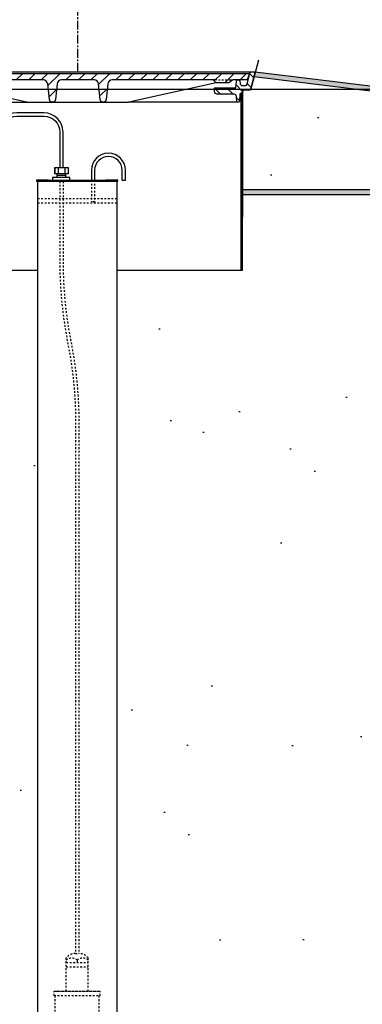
# Model space of a CAD drawing. Extents: x -169 to 6736, y -208 to 3022.
# Tile 196 of 256: x 1744 to 1764, y 368 to 424. Entities that reach past the tile are written whole.
import ezdxf

# ---------------------------------------------------------------- set-up
doc = ezdxf.new("R2010")
doc.units = 0
doc.header["$MEASUREMENT"] = 0
doc.header["$PDSIZE"] = 1
doc.linetypes.add('CENTER1', pattern=[0.6625, 0.5, -0.075, 0.0125, -0.075])
doc.linetypes.add('HIDDEN5', pattern=[0.05, 0.025, -0.025])
doc.layers.get('DEFPOINTS').update_dxf_attribs({"linetype": 'CONTINUOUS'})
for name, color, linetype in [('CENTERLINE', 3, 'CENTER1'), ('CONCRETE-HATCH', 2, 'CONTINUOUS'), ('DIM', 3, 'CONTINUOUS'), ('FREEZE-LINES', 8, 'CONTINUOUS'), ('GALV-4-PIPE', 4, 'CONTINUOUS'), ('PEAGRAVEL-HATCH', 3, 'CONTINUOUS'), ('PROBE', 2, 'CONTINUOUS'), ('TANK-MANHOLE-18', 2, 'CONTINUOUS'), ('TANK-MANHOLE-COVER-18', 2, 'CONTINUOUS'), ('TANK-MANHOLE-COVER-HATCH-18', 7, 'CONTINUOUS'), ('TANK-MANHOLE-HATCH-18', 7, 'CONTINUOUS'), ('TANK-SLAB', 6, 'CONTINUOUS')]:
    doc.layers.add(name, color=color, linetype=linetype)
doc.styles.add('SIMPLEX', font='simplex')
doc.dimstyles.new('DIM64', dxfattribs={"dimscale": 64, "dimtxt": 0.09375, "dimasz": 0.09375, "dimexe": 0.0625, "dimexo": 0.0625, "dimgap": 0.046875, "dimtad": 1, "dimdec": 4, "dimzin": 3, "dimdsep": 46, "dimlunit": 4, "dimtxsty": 'SIMPLEX', "dimcen": 0, "dimclrd": 256, "dimclre": 256, "dimclrt": 256, "dimadec": 0, "dimazin": 0, "dimtfac": 1, "dimtdec": 4, "dimtmove": 0, "dimatfit": 3, "dimfxl": 1, "dimfrac": 2, "dimtolj": 1, "dimtzin": 0, "dimarcsym": 0})

# ---------------------------------------------------------------- blocks, each defined once
blk = doc.blocks.new('*D17')
at = {"layer": 'DEFPOINTS', "color": 0, "transparency": 16777216}
for p in [(1422.429, 414.289), (2052.154, 410.007), (1422.429, 136.516)]:
    blk.add_point(p, dxfattribs=at)
at = {"layer": 'DIM', "lineweight": -2, "transparency": 16777216}
for p, q in [((1422.429, 410.289), (1422.429, 132.516)), ((2052.154, 406.007), (2052.154, 132.516)), ((2046.154, 136.516), (1428.429, 136.516))]:
    blk.add_line(p, q, dxfattribs=at)
at = {"layer": 'DIM', "transparency": 16777216}
for points in [[(1428.429, 137.516), (1428.429, 135.516), (1422.429, 136.516)], [(2046.154, 137.516), (2046.154, 135.516), (2052.154, 136.516)]]:
    blk.add_solid(points, dxfattribs=at)
at = {"layer": 'DIM', "transparency": 16777216, "insert": (1737.291, 144.087), "char_height": 6, "attachment_point": 5, "style": 'SIMPLEX'}
blk.add_mtext('\\A1;52\'-5 3/4" (F.V. TANK SLAB)', dxfattribs=at)

msp = doc.modelspace()

# ---------------------------------------------------------------- hatches: boundary and pattern name
at = {"layer": 'CONCRETE-HATCH'}
h = msp.add_hatch(dxfattribs=at)
h.set_pattern_fill('AR-CONC', color=256, scale=2.67, style=0)
h.set_pattern_definition([(50, (1656.987, 414.289), (19.15085, -1.6755), [2.0025, -22.0275]), (355, (1656.987, 414.289), (-3.7047, 20.0835), [1.602, -17.622]), (100.4514, (1658.583, 414.149), (15.4462, 18.408), [1.7019, -18.7205]), (46.184, (1656.987, 419.629), (28.4953, -4.4194), [3.0038, -33.0412]), (96.636, (1659.362, 419.26), (24.9555, 26.009), [2.5528, -28.0807]), (351.184, (1656.987, 419.63), (24.9555, 26.009), [2.403, -26.433]), (21, (1659.657, 418.294), (15.9374, -10.7499), [2.0025, -22.0275]), (326, (1659.657, 418.294), (6.4965, 19.3615), [1.602, -17.622]), (71.4514, (1660.986, 417.398), (22.43394, 8.6116), [1.7019, -18.7205]), (37.5, (1656.9875, 414.2886), (0.32467, 8.88827), [0, -17.4084, 0, -17.889, 0, -17.68875]), (7.5, (1656.987, 414.289), (7.02396, 10.5308), [0, -10.1994, 0, -17.0079, 0, -6.74175]), (327.5, (1651.0334, 414.2886), (14.25306, -0.60222), [0, -6.675, 0, -20.826, 0, -27.6345]), (317.5, (1648.363, 414.289), (15.57107, 2.6728), [0, -8.6775, 0, -13.8306, 0, -19.6245])])
h.paths.add_polyline_path([(2051.87281, 419.72611), (1757.23029, 419.72611), (1756.59111, 419.3304), (1756.69617, 419.29691), (1756.76548, 418.24118), (1756.69617, 414.28861), (2051.87281, 414.28861)])
at = {"layer": 'PEAGRAVEL-HATCH'}
h = msp.add_hatch(dxfattribs=at)
h.set_pattern_fill('AR-SAND', color=256, scale=7.5, style=0)
h.set_pattern_definition([(37.5, (1664.09, 215.52), (-0.47245, 14.45118), [0, -11.4, 0, -12.75, 0, -12.1875]), (7.5, (1664.09, 215.52), (13.2733, 21.1661), [0, -6.15, 0, -10.275, 0, -3.9375]), (327.5, (1654.865, 215.52), (23.35606, 0.04244), [0, -3.75, 0, -13.5, 0, -17.625]), (317.5, (1654.865, 215.52), (22.54595, 6.5826), [0, -1.875, 0, -8.85, 0, -10.125])])
h.paths.add_polyline_path([(2083.85531, 283.60242), (2085.23093, 286.94297), (2086.93979, 291.10408), (2088.26184, 293.87147), (2090.15062, 299.69604), (2092.07327, 304.85077), (2093.62834, 309.05554), (2096.27197, 314.3115), (2097.87888, 316.93948), (2098.9156, 319.56745), (2099.79528, 321.72538), (2102.07759, 325.8746), (2104.66938, 331.13056), (2107.31301, 339.5401), (2109.43828, 345.32165), (2111.51172, 350.05201), (2113.11863, 354.25678), (2114.15535, 357.93595), (2117.31734, 362.66631), (2168.53766, 418.00736), (2052.15406, 418.00736), (2052.15406, 414.00736), (1821.89769, 414.00736), (1821.89769, 290.51592, -0.28789935), (1787.36661, 235.51592), (1820.64769, 235.51592), (1820.64769, 227.51592), (1755.64769, 227.51592), (1755.64769, 215.52055), (2040.88718, 215.52046), (2048.51375, 221.38903), (2052.15406, 227.51592), (2055.23695, 231.82331), (2058.95014, 237.01136), (2063.67263, 244.89756), (2067.86591, 252.25364), (2068.95447, 254.88162), (2071.54626, 260.13758), (2073.38628, 264.13273), (2077.87024, 271.70069), (2081.33347, 278.7569)])
h.paths.add_polyline_path([(1923.91593, 303.54366), (1982.91593, 303.54366), (1982.91593, 322.54366), (1923.91593, 322.54366)], flags=24)
h = msp.add_hatch(dxfattribs=at)
h.set_pattern_fill('AR-SAND', color=256, scale=7.5, style=0)
h.set_pattern_definition([(37.5, (569.323, 30.198), (-0.47245, 14.45118), [0, -11.4, 0, -12.75, 0, -12.1875]), (7.5, (569.323, 30.198), (13.27333, 21.1661), [0, -6.15, 0, -10.275, 0, -3.9375]), (327.5, (560.098, 30.198), (23.35606, 0.04244), [0, -3.75, 0, -13.5, 0, -17.625]), (317.5, (560.098, 30.198), (22.54595, 6.58257), [0, -1.875, 0, -8.85, 0, -10.125])])
h.paths.add_polyline_path([(1678.80732, 397.95192), (1674.24819, 399.33855), (1674.16889, 402.82494), (1673.05885, 403.14188), (1673.05885, 413.95761), (1637.65794, 414.06209), (1637.65794, 409.70659), (1630.64769, 409.70659), (1630.64769, 371.25844), (1678.97797, 371.25844)])
h.paths.add_polyline_path([(1678.94818, 370.30176), (1630.56261, 370.29867), (1630.56261, 352.56309), (1631.45296, 351.91005), (1631.45296, 351.55925), (1633.05376, 351.55925), (1634.10236, 353.65645), (1639.05376, 353.55925), (1640.05376, 351.55925), (1653.05376, 351.55925), (1654.05376, 353.55925), (1659.05376, 353.55925), (1660.05376, 351.55925), (1669.55376, 351.55925), (1670.55376, 353.55925), (1675.55376, 353.55925), (1676.55376, 351.55925), (1678.02984, 351.55924), (1678.72564, 353.2784), (1678.36441, 359.1221), (1679.04889, 359.12203)])
h.paths.add_polyline_path([(1711.86302, 397.98375), (1707.34302, 399.34369), (1707.01902, 402.97021), (1706.02982, 403.2003), (1706.02982, 414.12804), (1689.55426, 414.12804), (1689.55426, 403.25428), (1688.73965, 403.06613), (1688.5332, 402.8201), (1688.5332, 401.21886), (1688.29899, 401.21886), (1688.22155, 399.34587), (1683.85452, 398.00535), (1683.77708, 396.81562), (1683.65216, 396.81562), (1683.65216, 371.30176), (1711.92965, 371.30694)])
h.paths.add_polyline_path([(1711.944, 370.30176), (1683.55012, 370.3049), (1683.55377, 359.1221), (1684.24313, 359.1221), (1683.88189, 353.2784), (1684.57824, 351.91004), (1684.57824, 351.55925), (1686.05376, 351.55925), (1687.05376, 353.55925), (1692.05376, 353.55925), (1693.05376, 351.55925), (1702.55376, 351.55925), (1703.55376, 353.55925), (1708.55376, 353.55925), (1709.55376, 351.55925), (1711.01819, 351.55925), (1711.66739, 352.55925), (1711.944, 352.55918)])
h.paths.add_polyline_path([(1739.83168, 409.73965), (1737.97196, 409.73965), (1737.97196, 414.06672), (1722.59511, 414.06672), (1722.59511, 403.25007), (1721.62025, 403.04246), (1721.52437, 401.25377), (1721.20475, 399.33731), (1716.80992, 398.02774), (1716.6452, 396.76607), (1716.6452, 371.30176), (1736.80864, 371.28118), (1739.0752, 372.31454), (1739.83168, 373.89371)])
h.paths.add_polyline_path([(1738.32237, 362.32058), (1741.12897, 364.82693), (1744.1446, 365.09547), (1744.97124, 366.08769), (1744.9542, 409.70253), (1740.83773, 409.70253), (1740.83773, 374.30176), (1739.50146, 370.32906), (1716.64497, 370.30176), (1716.64079, 352.55925), (1716.91739, 352.55925), (1717.56659, 351.91005), (1717.56659, 351.55925), (1719.05376, 351.55925), (1720.05376, 353.55925), (1725.05376, 353.55925), (1726.05376, 351.55925), (1735.55376, 351.55925), (1736.55376, 353.55925), (1737.51571, 353.55925), (1737.51571, 359.08925)])
h = msp.add_hatch(dxfattribs=at)
h.set_pattern_fill('AR-SAND', color=256, scale=7.5, style=0)
h.set_pattern_definition([(37.5, (1649.84, 290.516), (-0.47245, 14.4512), [0, -11.4, 0, -12.75, 0, -12.1875]), (7.5, (1649.84, 290.516), (13.2733, 21.1661), [0, -6.15, 0, -10.275, 0, -3.9375]), (327.5, (1640.615, 290.516), (23.3561, 0.04244), [0, -3.75, 0, -13.5, 0, -17.625]), (317.5, (1640.615, 290.516), (22.546, 6.5826), [0, -1.875, 0, -8.85, 0, -10.125])])
edge = h.paths.add_edge_path()
edge.add_line((1821.89769, 414.00736), (1756.76548, 414.00736))
edge.add_line((1756.76548, 414.00736), (1756.75267, 412.74358))
edge.add_line((1756.75267, 412.74358), (1756.73676, 409.69624))
edge.add_line((1756.73676, 409.69624), (1748.48212, 409.69624))
edge.add_line((1748.48212, 409.69624), (1749.61798, 409.69624))
edge.add_line((1749.61798, 409.69624), (1749.61798, 366.04592))
edge.add_line((1749.61798, 366.04592), (1741.64769, 366.04592))
edge.add_arc((1742.29689, 366.04592), 0.6492, 180, 270)
edge.add_line((1742.29689, 365.39672), (1742.29689, 365.04592))
edge.add_line((1742.29689, 365.04592), (1745.10808, 365.04592))
edge.add_arc((1750.60952, 340.48883), 25.16578, 47.509874, 102.627292, ccw=False)
edge.add_line((1767.60808, 359.04592), (1767.60808, 351.51592))
edge.add_line((1767.60808, 351.51592), (1767.10808, 351.51592))
edge.add_line((1767.10808, 351.51592), (1768.10808, 353.51592))
edge.add_line((1768.10808, 353.51592), (1771.83828, 353.51592))
edge.add_line((1771.83828, 353.51592), (1767.45517, 351.51592))
edge.add_line((1767.45517, 351.51592), (1767.76099, 351.51592))
edge.add_arc((1760.15954, 290.24693), 61.73873, 0.2496322, 82.927634, ccw=False)
edge.add_line((1821.89769, 290.51592), (1821.89769, 414.00736))
at = {"layer": 'TANK-MANHOLE-COVER-HATCH-18', "linetype": 'Continuous'}
h = msp.add_hatch(dxfattribs=at)
h.set_pattern_fill('LINE', color=256, scale=4, angle=45, style=0)
h.set_pattern_definition([(45, (89.72537, -564.00736), (-0.35355339, 0.35355339), [])])
h.paths.add_polyline_path([(1737.63927, 420.91443), (1737.64482, 420.85062), (1737.73673, 420.59877, 0.31505809), (1737.8248, 420.53716), (1738.5769, 420.53716, -0.20068244), (1738.64364, 420.50925), (1738.74318, 420.40834, 0.20068244), (1738.80992, 420.38042), (1739.14973, 420.38042), (1739.48953, 420.38042, 0.20067998), (1739.55627, 420.40834), (1739.65582, 420.50925, -0.20067998), (1739.72256, 420.53716), (1745.44124, 420.53716, -0.38336671), (1745.68982, 420.31372), (1745.7853, 419.42017, 0.38336671), (1745.94067, 419.28052), (1745.96749, 419.28052, 0.38336671), (1746.12286, 419.42017), (1746.2183, 420.31337, -0.38376912), (1746.46728, 420.53716), (1748.33004, 420.53716, -0.38581775), (1748.5806, 420.31159), (1748.67441, 419.42042, 0.38381878), (1748.8298, 419.28052), (1748.85806, 419.28052, 0.38381878), (1749.01345, 419.42042), (1749.10744, 420.31333, -0.38381878), (1749.35607, 420.53716), (1755.07614, 420.53716, -0.20067998), (1755.14288, 420.50925), (1755.24243, 420.40834, 0.20067998), (1755.30917, 420.38042), (1755.64898, 420.38042), (1755.98878, 420.38042, 0.20068244), (1756.05552, 420.40834), (1756.15507, 420.50925, -0.20068244), (1756.22181, 420.53716), (1756.97251, 420.53716, 0.31505687), (1757.06058, 420.59877), (1757.1525, 420.85062), (1757.15805, 420.91443), (1747.39935, 420.91443)])
at = {"layer": 'TANK-MANHOLE-HATCH-18', "linetype": 'Continuous'}
h = msp.add_hatch(dxfattribs=at)
h.set_pattern_fill('LINE', color=256, scale=4, angle=135, style=0)
h.set_pattern_definition([(135, (89.72537, -564.00736), (-0.35355339, -0.35355339), [])])
h.paths.add_polyline_path([(1756.6288, 420.35585), (1756.62265, 420.47781, 0.39953151), (1756.56022, 420.53716), (1756.4812, 420.53716, 0.39923087), (1756.41879, 420.47787), (1756.39935, 420.10025), (1755.17323, 420.10025), (1755.18435, 419.90008, 0.39805028), (1755.37156, 419.72298), (1756.29944, 419.72298, -0.39889443), (1756.42427, 419.60455), (1756.43821, 419.33974, 0.46914088), (1756.51526, 419.28226, 0.45806569), (1756.59215, 419.33747), (1756.62681, 419.72568, -0.38836603), (1756.68907, 419.78262), (1756.74194, 419.78262), (1756.74746, 419.88201, -0.40020821), (1756.84181, 419.97125), (1757.12225, 419.97125, 0.34818324), (1757.24401, 420.06802), (1757.46185, 421.00736), (1757.27877, 421.00736, 0.34699278), (1757.18839, 420.93605), (1757.03881, 420.29476, -0.34858266), (1756.94751, 420.22231), (1756.76924, 420.22231, -0.39953151)])
at = {"layer": 'TANK-SLAB'}
msp.add_hatch(color=256, dxfattribs=at).paths.add_polyline_path([(2052.15406, 420.00736), (1765.58341, 420.00736), (1757.47215, 421.00736), (1757.40827, 420.7319), (1765.58341, 419.72611), (2051.87281, 419.72611), (2051.87281, 414.28861), (1756.74968, 414.28861), (1756.74968, 414.00736), (2052.15406, 414.00736)])

# ---------------------------------------------------------------- linework, layer by layer
at = {"layer": 'CENTERLINE'}
msp.add_line((1747.39769, 421.00736), (1747.39769, 465.14738), dxfattribs=at)
at = {"layer": 'DEFPOINTS'}
for points in [[(1757.67556, 421.66444), (1757.21647, 419.94932), (1756.83058, 419.94932), (1756.78574, 419.92254), (1756.75924, 419.87263), (1756.75924, 412.74358)], [(1757.67556, 421.66444), (1757.21647, 419.94932), (1756.83058, 419.94932), (1756.78574, 419.92254), (1756.75924, 419.87263), (1756.75924, 412.74358)], [(1757.6818, 421.66444), (1757.22271, 419.94932), (1756.83682, 419.94932), (1756.79199, 419.92254), (1756.76548, 419.87263), (1756.76548, 412.74358)]]:
    msp.add_lwpolyline(points, dxfattribs=at)
at = {"layer": 'FREEZE-LINES', "linetype": 'Continuous'}
msp.add_line((1130.21218, 420.00736), (1904.5822, 420.00736), dxfattribs=at)
at = {"layer": 'GALV-4-PIPE', "color": 7}
msp.add_line((1745.73267, 414.83338), (1749.00553, 414.83338), dxfattribs=at)
at = {"layer": 'GALV-4-PIPE', "color": 7, "linetype": 'HIDDEN5'}
for p, q in [((1749.61798, 413.77088), (1745.11798, 413.77088)), ((1749.61798, 413.52088), (1745.11798, 413.52088))]:
    msp.add_line(p, q, dxfattribs=at)
at = {"layer": 'GALV-4-PIPE'}
msp.add_lwpolyline([(1745.79517, 414.77088), (1745.73267, 414.83338), (1745.05772, 414.83338), (1745.05772, 414.77088), (1749.68048, 414.77088), (1749.68048, 414.83338), (1749.00553, 414.83338), (1748.94303, 414.77088)], dxfattribs=at)
msp.add_lwpolyline([(1749.61798, 366.04592), (1749.61798, 366.04592), (1745.11798, 366.04592), (1745.11798, 366.04592), (1745.11798, 414.77088), (1749.61798, 414.77088)], close=True, dxfattribs=at)
at = {"layer": 'PROBE', "color": 2}
for p, q in [((1748.17159, 415.40246), (1748.17159, 414.83338)), ((1749.92159, 414.83338), (1750.10909, 414.83338))]:
    msp.add_line(p, q, dxfattribs=at)
at = {"layer": 'PROBE'}
for p, q in [((1746.22748, 414.99088), (1746.22748, 415.20209)), ((1746.71632, 414.99088), (1746.71632, 415.20209))]:
    msp.add_line(p, q, dxfattribs=at)
at = {"layer": 'PROBE', "color": 7}
msp.add_line((1746.71632, 415.09649), (1746.22748, 415.09649), dxfattribs=at)
at = {"layer": 'PROBE', "color": 2, "linetype": 'HIDDEN5'}
for p in [(1748.17159, 414.83338), (1748.35909, 413.60772)]:
    msp.add_line(p, (1748.17159, 413.60772), dxfattribs=at)
at = {"layer": 'PROBE', "color": 1, "linetype": 'HIDDEN5'}
for p, q in [((1746.74298, 368.67765), (1746.74298, 370.56515)), ((1747.27423, 370.81515), (1747.46173, 370.81515)), ((1747.36798, 370.44015), (1747.36798, 370.31515)), ((1747.99298, 368.67765), (1747.99298, 370.56515)), ((1746.74298, 370.31515), (1747.99298, 370.31515)), ((1746.74298, 370.06515), (1747.99298, 370.06515)), ((1746.05548, 368.67765), (1748.68048, 368.67765)), ((1746.05548, 368.42765), (1746.05548, 368.67765)), ((1746.05548, 368.42765), (1748.68048, 368.42765)), ((1746.11798, 368.67765), (1748.61798, 368.67765)), ((1746.11798, 353.51515), (1746.11798, 368.42765)), ((1748.61798, 353.51515), (1748.61798, 368.42765)), ((1748.68048, 368.42765), (1748.68048, 368.67765))]:
    msp.add_line(p, q, dxfattribs=at)
at = {"layer": 'PROBE'}
msp.add_lwpolyline([(1746.5606, 415.55228), (1746.5606, 417.57011, 0.41421356), (1745.46685, 418.66386), (1743.92698, 418.66386, 0.41421356), (1742.83323, 417.57011), (1742.83323, 416.56761), (1743.02073, 416.56761), (1743.02073, 417.57011, -0.41421356), (1743.92698, 418.47636), (1745.46685, 418.47636, -0.41421356), (1746.3731, 417.57011), (1746.3731, 415.55228)], format="xyb", close=True, dxfattribs=at)
at = {"layer": 'PROBE', "color": 2}
for points in [[(1750.10909, 414.83338), (1750.10909, 415.40246, 1), (1748.17159, 415.40246, 1)], [(1749.92159, 414.83338), (1749.92159, 415.40246, 1), (1748.35909, 415.40246), (1748.35909, 414.83338)]]:
    msp.add_lwpolyline(points, format="xyb", dxfattribs=at)
at = {"layer": 'PROBE', "color": 7}
for points in [[(1746.11789, 415.55228, 0.41421356), (1746.08664, 415.52103), (1746.08664, 415.23334, 0.41421356), (1746.11789, 415.20209)], [(1746.2455, 415.55228, -0.41421356), (1746.27675, 415.52103), (1746.27675, 415.23334, -0.41421356), (1746.2455, 415.20209)], [(1746.308, 415.55228, 0.41421356), (1746.27675, 415.52103), (1746.27675, 415.23334, 0.41421356), (1746.308, 415.20209)], [(1746.62571, 415.55228, -0.41421356), (1746.65696, 415.52103), (1746.65696, 415.23334, -0.41421356), (1746.62571, 415.20209)], [(1746.68821, 415.55228, 0.41421356), (1746.65696, 415.52103), (1746.65696, 415.23334, 0.41421356), (1746.68821, 415.20209)], [(1746.81582, 415.55228, -0.41421356), (1746.84707, 415.52103), (1746.84707, 415.23334, -0.41421356), (1746.81582, 415.20209)]]:
    msp.add_lwpolyline(points, format="xyb", dxfattribs=at)
at = {"layer": 'PROBE'}
msp.add_lwpolyline([(1746.08664, 415.55228), (1746.84707, 415.55228), (1746.84707, 415.20209), (1746.08664, 415.20209)], close=True, dxfattribs=at)
msp.add_lwpolyline([(1746.9536, 414.83338), (1746.9536, 414.99088), (1745.97001, 414.99088), (1745.97001, 414.82923)], dxfattribs=at)
at = {"layer": 'PROBE', "color": 1, "linetype": 'HIDDEN5', "flags": 128}
for points in [[(1746.37463, 414.77088), (1746.37496, 410.11088, 0.04593196), (1746.80427, 405.69715, -0.04717402), (1747.27423, 401.25233), (1747.27423, 391.79851), (1747.27423, 374.30186), (1747.27423, 370.81515)], [(1746.56213, 414.77088), (1746.56241, 410.12103, 0.04596595), (1746.98733, 405.73815, -0.04711298), (1747.46173, 401.24051), (1747.46173, 392.22921), (1747.46173, 374.73256), (1747.46173, 370.81515)]]:
    msp.add_lwpolyline(points, format="xyb", dxfattribs=at)
at = {"layer": 'PROBE', "color": 2, "linetype": 'HIDDEN5'}
msp.add_lwpolyline([(1748.35909, 414.83338), (1748.35909, 413.60772)], dxfattribs=at)
at = {"layer": 'PROBE', "linetype": 'Continuous'}
msp.add_arc((1746.11789, 415.23334), 0.03125, 180, 270, dxfattribs=at)
at = {"layer": 'PROBE', "color": 1, "linetype": 'HIDDEN5'}
for centre, radius, start, end in [((1747.24803, 370.18138), 0.63431, 87.632447, 142.769801), ((1747.05548, 370.09724), 0.46394, 47.656136, 132.343864), ((1747.68048, 370.09724), 0.46394, 47.656136, 132.343864), ((1747.48793, 370.18138), 0.63431, 37.230199, 92.367553)]:
    msp.add_arc(centre, radius, start, end, dxfattribs=at)
at = {"layer": 'TANK-MANHOLE-18', "color": 7, "linetype": 'Continuous'}
for p, q in [((1737.53103, 421.00736), (1757.27877, 421.00736)), ((1738.28284, 419.28052), (1744.55032, 419.28052)), ((1756.51586, 419.28052), (1750.24762, 419.28052)), ((1745.11798, 409.69624), (1740.93166, 409.69624)), ((1756.70242, 409.69624), (1749.61798, 409.69624))]:
    msp.add_line(p, q, dxfattribs=at)
at = {"layer": 'TANK-MANHOLE-18', "color": 5, "linetype": 'Continuous'}
msp.add_line((1756.48118, 420.53716), (1756.55886, 420.53716), dxfattribs=at)
at = {"layer": 'TANK-MANHOLE-18', "linetype": 'Continuous'}
msp.add_lwpolyline([(1756.56022, 420.53716, -0.39953151), (1756.62265, 420.47781), (1756.6288, 420.35585, 0.39953151), (1756.76924, 420.22231), (1756.94751, 420.22231, 0.34858266), (1757.03881, 420.29476), (1757.18815, 420.93502, -0.35017412), (1757.27877, 421.00736), (1757.46185, 421.00736), (1757.24409, 420.06835, -0.3489397), (1757.12225, 419.97125), (1756.84181, 419.97125, 0.39805274), (1756.7475, 419.8827), (1756.74194, 419.78262), (1756.68907, 419.78262, 0.38836603), (1756.62681, 419.72568), (1756.59215, 419.33747, -0.38836603), (1756.5299, 419.28052), (1756.50062, 419.28052, -0.39889443), (1756.43821, 419.33974), (1756.42427, 419.60455, 0.39889443), (1756.29944, 419.72298), (1755.37156, 419.72298, -0.39805028), (1755.18435, 419.90008), (1755.17323, 420.10025), (1756.39935, 420.10025), (1756.41879, 420.47787, -0.39923087), (1756.4812, 420.53716)], format="xyb", close=True, dxfattribs=at)
msp.add_lwpolyline([(1756.69617, 419.74933), (1756.74472, 419.74933), (1756.74472, 409.69624), (1756.69617, 409.69624), (1756.69617, 419.78262)], dxfattribs=at)
at = {"layer": 'TANK-MANHOLE-COVER-18', "linetype": 'Continuous'}
for p, q in [((1755.3147, 420.53716), (1755.07614, 420.53716)), ((1755.41041, 420.53716), (1755.50611, 420.53716)), ((1755.60182, 420.53716), (1755.69752, 420.53716)), ((1755.79184, 420.53716), (1755.88754, 420.53716)), ((1755.98325, 420.53716), (1756.22181, 420.53716))]:
    msp.add_line(p, q, dxfattribs=at)
msp.add_lwpolyline([(1737.63927, 420.91443), (1747.39935, 420.91443)], dxfattribs=at)
msp.add_lwpolyline([(1747.39935, 420.91443), (1757.15805, 420.91443), (1757.1525, 420.85062), (1757.06058, 420.59877, -0.31505687), (1756.97251, 420.53716), (1756.22181, 420.53716, 0.20068244), (1756.15507, 420.50925), (1756.05552, 420.40834, -0.20068244), (1755.98878, 420.38042), (1755.64898, 420.38042), (1755.30917, 420.38042, -0.20067998), (1755.24243, 420.40834), (1755.14288, 420.50925, 0.20067998), (1755.07614, 420.53716), (1749.35607, 420.53716, 0.38381878), (1749.10744, 420.31333), (1749.01345, 419.42042, -0.38381878), (1748.85806, 419.28052), (1748.8298, 419.28052, -0.38381878), (1748.67441, 419.42042), (1748.58041, 420.31333, 0.38381878), (1748.33004, 420.53716), (1746.46728, 420.53716, 0.38336671), (1746.21834, 420.31372), (1746.12286, 419.42017, -0.38336671), (1745.96749, 419.28052), (1745.94067, 419.28052, -0.38336671), (1745.7853, 419.42017), (1745.68982, 420.31372, 0.38336671), (1745.44124, 420.53716), (1739.72256, 420.53716, 0.20067998)], format="xyb", dxfattribs=at)
at = {"layer": 'TANK-MANHOLE-COVER-18', "color": 1, "linetype": 'Continuous'}
msp.add_lwpolyline([(1739.52234, 420.3875), (1744.49628, 419.28643, 0.0545173), (1744.55032, 419.28052), (1750.24762, 419.28052, 0.05450917), (1750.30165, 419.28643), (1755.27637, 420.3875)], format="xyb", dxfattribs=at)
at = {"layer": 'TANK-SLAB'}
for points in [[(1757.48195, 421.00736), (1765.58341, 420.00736), (2052.15406, 420.00736), (2052.15406, 414.00736), (1756.76548, 414.00736)], [(1757.42792, 420.7319), (1765.58341, 419.72611), (2051.87281, 419.72611), (2051.87281, 414.28861), (1756.76548, 414.28861)]]:
    msp.add_lwpolyline(points, dxfattribs=at)

# ---------------------------------------------------------------- dimensions: what is measured, and where the dimension line sits
at = {"layer": 'DIM'}
dim = msp.add_linear_dim(base=(1422.42894, 136.51592), p1=(2052.15406, 410.00736), p2=(1422.42894, 414.28861), angle=180, text='<> (F.V. TANK SLAB)', dimstyle='DIM64', dxfattribs=at)
dim.commit()
dim.dimension.update_dxf_attribs({"geometry": '*D17', "text_midpoint": (1737.2915, 144.08735)})

doc.saveas('drawing.dxf')
